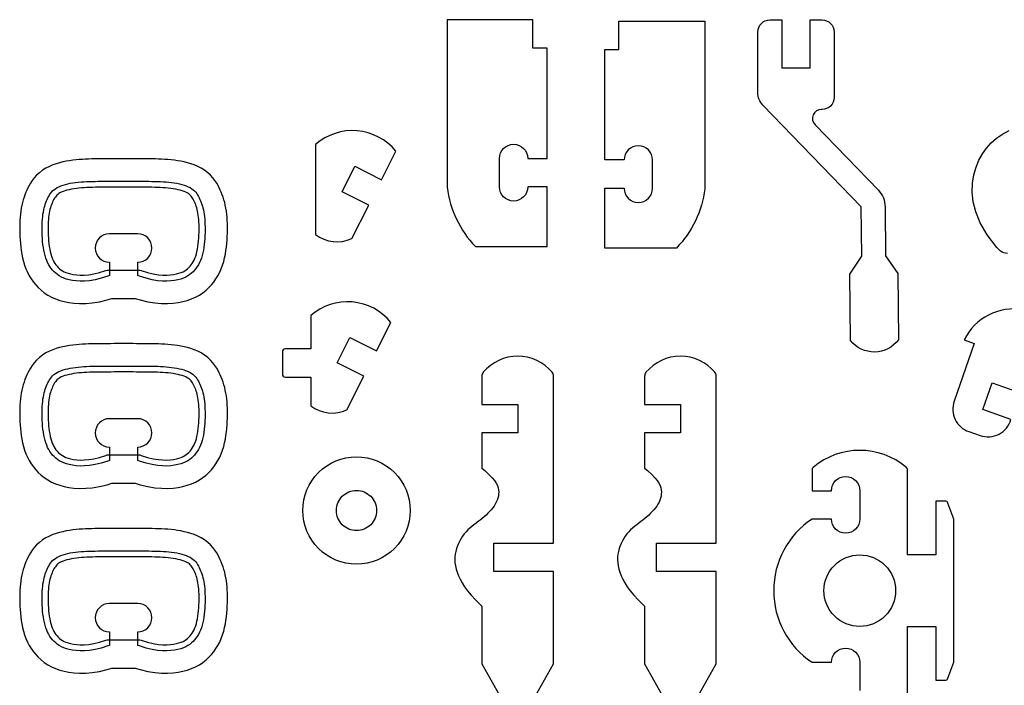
# Model space of a CAD drawing. Extents: x 824.8 to 835.8, y 6.9 to 14.4.
# Tile 6 of 10: x 830.6 to 832.7, y 9.5 to 11. Entities that reach past the tile are written whole.
import ezdxf

# ---------------------------------------------------------------- set-up
doc = ezdxf.new("R2010")
doc.units = 0
for name, color, linetype in [('EXTERNAL_CUT', 1, 'CONTINUOUS'), ('INTERNAL_CUT', 5, 'CONTINUOUS'), ('POCKET_CUT_1_1MM', 3, 'CONTINUOUS')]:
    doc.layers.add(name, color=color, linetype=linetype)

msp = doc.modelspace()

# ---------------------------------------------------------------- linework, layer by layer
at = {"layer": 'EXTERNAL_CUT', "flags": 128}
for points in [[(831.6871, 11.0044), (831.4983, 11.0044), (831.4983, 10.6356, 0.164942), (831.5607, 10.5052), (831.7183, 10.5052), (831.7183, 10.6366), (831.6756, 10.6366, -1), (831.6132, 10.6366), (831.6132, 10.699, -1), (831.6756, 10.699), (831.7183, 10.699), (831.7183, 10.942), (831.6871, 10.942), (831.6871, 11.0044)], [(831.8762, 11.0012), (832.0651, 11.0012), (832.0651, 10.6324, -0.164942), (832.0027, 10.502), (831.845, 10.502), (831.845, 10.6334), (831.8877, 10.6334, 1), (831.9501, 10.6334), (831.9501, 10.6958, 1), (831.8877, 10.6958), (831.845, 10.6958), (831.845, 10.9388), (831.8762, 10.9388), (831.8762, 11.0012)], [(832.2082, 11.0038), (832.2345, 11.0038), (832.2345, 10.8987), (832.2969, 10.8987), (832.2969, 11.0038), (832.3232, 11.0038, -0.414214), (832.3495, 10.9776), (832.3495, 10.8331, -0.414214), (832.3232, 10.8068), (832.3219, 10.8068, 0.661891), (832.3077, 10.7734), (832.4472, 10.629, -0.19179), (832.4619, 10.593), (832.463, 10.4849), (832.4897, 10.4458), (832.4911, 10.2998, -0.5), (832.386, 10.2988), (832.3846, 10.4447), (832.4105, 10.4844), (832.4094, 10.5925), (832.193, 10.8165, -0.194384), (832.182, 10.8439), (832.182, 10.9776, -0.414214), (832.2082, 11.0038)], [(831.2088, 10.73), (831.2088, 10.5317, 0.278069), (831.2885, 10.5227), (831.3256, 10.5965), (831.267, 10.626), (831.295, 10.6818), (831.3537, 10.6522), (831.3854, 10.7152, 0.423887), (831.2088, 10.73)], [(830.7551, 10.4412), (830.7515, 10.4399), (830.7368, 10.4353), (830.7235, 10.4321), (830.7114, 10.4301), (830.7005, 10.4292), (830.6907, 10.4291), (830.6819, 10.4297), (830.674, 10.4307), (830.6669, 10.4321), (830.6605, 10.4338), (830.6547, 10.4358), (830.6496, 10.4381), (830.6449, 10.4406), (830.6407, 10.4434), (830.6369, 10.4465), (830.6334, 10.4497), (830.6301, 10.4533), (830.627, 10.457), (830.6242, 10.461), (830.6216, 10.4653), (830.6192, 10.4699), (830.6171, 10.4747), (830.6152, 10.4799), (830.6135, 10.4854), (830.612, 10.4912), (830.6107, 10.4972), (830.6097, 10.5035), (830.6088, 10.5099), (830.6082, 10.5165), (830.6076, 10.523), (830.6073, 10.5296), (830.607, 10.536), (830.6069, 10.5423), (830.607, 10.5485), (830.6071, 10.5545), (830.6074, 10.5602), (830.6078, 10.5658), (830.6083, 10.5712), (830.6089, 10.5763), (830.6097, 10.5811), (830.6106, 10.5857), (830.6116, 10.5901), (830.6127, 10.5942), (830.614, 10.5981), (830.6153, 10.6019), (830.6167, 10.6055), (830.6183, 10.609), (830.6199, 10.6123), (830.6216, 10.6156), (830.6234, 10.6188), (830.6254, 10.6218), (830.6277, 10.6248), (830.6302, 10.6276), (830.633, 10.6302), (830.6362, 10.6326), (830.6398, 10.6349), (830.6438, 10.637), (830.6483, 10.6388), (830.6531, 10.6405), (830.6582, 10.6419), (830.6636, 10.6432), (830.6691, 10.6444), (830.6749, 10.6454), (830.6807, 10.6462), (830.6866, 10.6469), (830.6926, 10.6474), (830.6987, 10.6478), (830.7049, 10.6482), (830.7111, 10.6484), (830.7175, 10.6486), (830.7239, 10.6487), (830.7305, 10.6488), (830.7372, 10.6489), (830.744, 10.649), (830.7509, 10.649), (830.7579, 10.649), (830.7649, 10.649), (830.772, 10.649), (830.7791, 10.6491), (830.7863, 10.6491), (830.7934, 10.6491), (830.8005, 10.649), (830.8076, 10.649), (830.8147, 10.649), (830.8216, 10.649), (830.8285, 10.649), (830.8353, 10.6489), (830.842, 10.6488), (830.8486, 10.6487), (830.8551, 10.6486), (830.8614, 10.6484), (830.8677, 10.6482), (830.8738, 10.6478), (830.8799, 10.6474), (830.8859, 10.6469), (830.8918, 10.6462), (830.8977, 10.6454), (830.9034, 10.6444), (830.909, 10.6432), (830.9144, 10.6419), (830.9195, 10.6405), (830.9243, 10.6388), (830.9287, 10.637), (830.9328, 10.6349), (830.9364, 10.6326), (830.9395, 10.6302), (830.9424, 10.6276), (830.9449, 10.6248), (830.9471, 10.6218), (830.9491, 10.6188), (830.951, 10.6156), (830.9527, 10.6123), (830.9543, 10.609), (830.9558, 10.6055), (830.9573, 10.6019), (830.9586, 10.5981), (830.9598, 10.5942), (830.9609, 10.5901), (830.962, 10.5857), (830.9628, 10.5811), (830.9636, 10.5763), (830.9643, 10.5712), (830.9648, 10.5658), (830.9652, 10.5602), (830.9654, 10.5545), (830.9656, 10.5485), (830.9656, 10.5423), (830.9655, 10.536), (830.9653, 10.5296), (830.9649, 10.523), (830.9644, 10.5165), (830.9637, 10.5099), (830.9628, 10.5035), (830.9618, 10.4972), (830.9606, 10.4912), (830.9591, 10.4854), (830.9574, 10.4799), (830.9555, 10.4747), (830.9533, 10.4699), (830.951, 10.4653), (830.9484, 10.461), (830.9455, 10.457), (830.9425, 10.4533), (830.9392, 10.4497), (830.9356, 10.4465), (830.9318, 10.4434), (830.9276, 10.4406), (830.923, 10.4381), (830.9178, 10.4358), (830.9121, 10.4338), (830.9057, 10.4321), (830.8986, 10.4307), (830.8906, 10.4297), (830.8818, 10.4291), (830.872, 10.4292), (830.8611, 10.4301), (830.8491, 10.4321), (830.8357, 10.4353), (830.821, 10.4399), (830.8175, 10.4412), (830.8175, 10.4708, 1), (830.8175, 10.5332), (830.7551, 10.5332, 1), (830.7551, 10.4708), (830.7551, 10.4412)], [(832.7309, 10.4903, -0.155709), (832.7156, 10.4951)], [(831.1357, 10.2736), (831.1357, 10.2244, 0.414214), (831.1422, 10.2178), (831.1981, 10.2178), (831.1981, 10.1549, 0.278069), (831.2778, 10.146), (831.3149, 10.2197), (831.2562, 10.2492), (831.2843, 10.305), (831.343, 10.2755), (831.3746, 10.3384, 0.423887), (831.1981, 10.3533), (831.1981, 10.2802), (831.1422, 10.2802, 0.414214), (831.1357, 10.2736)], [(832.7649, 10.3661, 0.333944), (832.636, 10.2999), (832.6582, 10.2921), (832.6138, 10.165, 0.414214), (832.6461, 10.098)], [(831.6929, 9.5163), (831.7323, 9.5869), (831.7323, 9.7899), (831.601, 9.7899), (831.601, 9.8523), (831.7323, 9.8523), (831.7323, 10.2201, 0.175046), (831.7293, 10.2285, 0.469338), (831.5777, 10.2285)], [(832.0509, 9.5163), (832.0903, 9.5869), (832.0903, 9.7899), (831.9589, 9.7899), (831.9589, 9.8523), (832.0903, 9.8523), (832.0903, 10.2201, 0.175046), (832.0873, 10.2285, 0.469338), (831.9357, 10.2285)], [(830.7551, 10.0345), (830.7515, 10.0331), (830.7368, 10.0285), (830.7235, 10.0254), (830.7114, 10.0234), (830.7005, 10.0224), (830.6907, 10.0223), (830.6819, 10.0229), (830.674, 10.024), (830.6669, 10.0254), (830.6605, 10.0271), (830.6547, 10.0291), (830.6496, 10.0313), (830.6449, 10.0339), (830.6407, 10.0367), (830.6369, 10.0397), (830.6334, 10.043), (830.6301, 10.0465), (830.627, 10.0503), (830.6242, 10.0543), (830.6216, 10.0586), (830.6192, 10.0631), (830.6171, 10.068), (830.6152, 10.0731), (830.6135, 10.0786), (830.612, 10.0844), (830.6107, 10.0905), (830.6097, 10.0968), (830.6088, 10.1032), (830.6082, 10.1097), (830.6076, 10.1163), (830.6073, 10.1228), (830.607, 10.1293), (830.6069, 10.1356), (830.607, 10.1417), (830.6071, 10.1477), (830.6074, 10.1535), (830.6078, 10.1591), (830.6083, 10.1644), (830.6089, 10.1695), (830.6097, 10.1744), (830.6106, 10.179), (830.6116, 10.1833), (830.6127, 10.1875), (830.614, 10.1914), (830.6153, 10.1952), (830.6167, 10.1988), (830.6183, 10.2022), (830.6199, 10.2056), (830.6216, 10.2089), (830.6234, 10.212), (830.6254, 10.2151), (830.6277, 10.218), (830.6302, 10.2208), (830.633, 10.2234), (830.6362, 10.2259), (830.6398, 10.2281), (830.6438, 10.2302), (830.6483, 10.2321), (830.6531, 10.2337), (830.6582, 10.2352), (830.6636, 10.2365), (830.6691, 10.2376), (830.6749, 10.2386), (830.6807, 10.2394), (830.6866, 10.2401), (830.6926, 10.2407), (830.6987, 10.2411), (830.7049, 10.2414), (830.7111, 10.2417), (830.7175, 10.2419), (830.7239, 10.242), (830.7305, 10.2421), (830.7372, 10.2422), (830.744, 10.2422), (830.7509, 10.2423), (830.7579, 10.2423), (830.7649, 10.2423), (830.772, 10.2423), (830.7791, 10.2423), (830.7863, 10.2423), (830.7934, 10.2423), (830.8005, 10.2423), (830.8076, 10.2423), (830.8147, 10.2423), (830.8216, 10.2423), (830.8285, 10.2422), (830.8353, 10.2422), (830.842, 10.2421), (830.8486, 10.242), (830.8551, 10.2419), (830.8614, 10.2417), (830.8677, 10.2414), (830.8738, 10.2411), (830.8799, 10.2407), (830.8859, 10.2401), (830.8918, 10.2394), (830.8977, 10.2386), (830.9034, 10.2376), (830.909, 10.2365), (830.9144, 10.2352), (830.9195, 10.2337), (830.9243, 10.2321), (830.9287, 10.2302), (830.9328, 10.2281), (830.9364, 10.2259), (830.9395, 10.2234), (830.9424, 10.2208), (830.9449, 10.218), (830.9471, 10.2151), (830.9491, 10.212), (830.951, 10.2089), (830.9527, 10.2056), (830.9543, 10.2022), (830.9558, 10.1988), (830.9573, 10.1952), (830.9586, 10.1914), (830.9598, 10.1875), (830.9609, 10.1833), (830.962, 10.179), (830.9628, 10.1744), (830.9636, 10.1695), (830.9643, 10.1644), (830.9648, 10.1591), (830.9652, 10.1535), (830.9654, 10.1477), (830.9656, 10.1417), (830.9656, 10.1356), (830.9655, 10.1293), (830.9653, 10.1228), (830.9649, 10.1163), (830.9644, 10.1097), (830.9637, 10.1032), (830.9628, 10.0968), (830.9618, 10.0905), (830.9606, 10.0844), (830.9591, 10.0786), (830.9574, 10.0731), (830.9555, 10.068), (830.9533, 10.0631), (830.951, 10.0586), (830.9484, 10.0543), (830.9455, 10.0503), (830.9425, 10.0465), (830.9392, 10.043), (830.9356, 10.0397), (830.9318, 10.0367), (830.9276, 10.0339), (830.923, 10.0313), (830.9178, 10.0291), (830.9121, 10.0271), (830.9057, 10.0254), (830.8986, 10.024), (830.8906, 10.0229), (830.8818, 10.0223), (830.872, 10.0224), (830.8611, 10.0234), (830.8491, 10.0254), (830.8357, 10.0285), (830.821, 10.0331), (830.8175, 10.0345), (830.8175, 10.064, 1), (830.8175, 10.1264), (830.7551, 10.1264, 1), (830.7551, 10.064), (830.7551, 10.0345)], [(831.5777, 10.2285, 0.175046), (831.5747, 10.2201), (831.5747, 10.1577), (831.6535, 10.1577), (831.6535, 10.0953), (831.5747, 10.0953), (831.5747, 10.0176), (831.5811, 10.0123), (831.5903, 10.0038), (831.5974, 9.9965), (831.6026, 9.9901), (831.6063, 9.9844), (831.6087, 9.9792), (831.6103, 9.9743), (831.6113, 9.9696), (831.6117, 9.9649), (831.6115, 9.9603), (831.6109, 9.9558), (831.6098, 9.9514), (831.6083, 9.9471), (831.6064, 9.9428), (831.6041, 9.9385), (831.6014, 9.9343), (831.5985, 9.9302), (831.5952, 9.9261), (831.5917, 9.9221), (831.588, 9.9182), (831.584, 9.9144), (831.5798, 9.9106), (831.5755, 9.907), (831.5711, 9.9035), (831.5665, 9.9), (831.5619, 9.8966), (831.5573, 9.8931), (831.5528, 9.8894), (831.5483, 9.8857), (831.544, 9.8817), (831.5399, 9.8775), (831.5359, 9.8729), (831.5323, 9.8681), (831.5289, 9.863), (831.5258, 9.8576), (831.5231, 9.8521), (831.5207, 9.8463), (831.5187, 9.8405), (831.5171, 9.8345), (831.516, 9.8284), (831.5153, 9.8222), (831.5151, 9.8158), (831.5155, 9.8093), (831.5164, 9.8026), (831.518, 9.7956), (831.5201, 9.7884), (831.523, 9.781), (831.5266, 9.7732), (831.531, 9.7651), (831.5365, 9.7565), (831.5431, 9.7475), (831.5511, 9.7379), (831.5605, 9.7276), (831.5715, 9.7167), (831.5747, 9.7138), (831.5747, 9.5869), (831.6141, 9.5163)], [(831.9357, 10.2285, 0.175046), (831.9327, 10.2201), (831.9327, 10.1577), (832.0115, 10.1577), (832.0115, 10.0953), (831.9327, 10.0953), (831.9327, 10.0176), (831.9391, 10.0123), (831.9483, 10.0038), (831.9553, 9.9965), (831.9605, 9.9901), (831.9642, 9.9844), (831.9667, 9.9792), (831.9683, 9.9743), (831.9692, 9.9696), (831.9696, 9.9649), (831.9695, 9.9603), (831.9689, 9.9558), (831.9678, 9.9514), (831.9663, 9.9471), (831.9644, 9.9428), (831.9621, 9.9385), (831.9594, 9.9343), (831.9565, 9.9302), (831.9532, 9.9261), (831.9497, 9.9221), (831.9459, 9.9182), (831.942, 9.9144), (831.9378, 9.9106), (831.9335, 9.907), (831.929, 9.9035), (831.9245, 9.9), (831.9199, 9.8966), (831.9153, 9.8931), (831.9108, 9.8894), (831.9063, 9.8857), (831.902, 9.8817), (831.8978, 9.8775), (831.8939, 9.8729), (831.8903, 9.8681), (831.8869, 9.863), (831.8838, 9.8576), (831.8811, 9.8521), (831.8787, 9.8463), (831.8767, 9.8405), (831.8751, 9.8345), (831.874, 9.8284), (831.8733, 9.8222), (831.8731, 9.8158), (831.8735, 9.8093), (831.8744, 9.8026), (831.876, 9.7956), (831.8781, 9.7884), (831.881, 9.781), (831.8846, 9.7732), (831.889, 9.7651), (831.8945, 9.7565), (831.9011, 9.7475), (831.909, 9.7379), (831.9185, 9.7276), (831.9295, 9.7167), (831.9327, 9.7138), (831.9327, 9.5869), (831.9721, 9.5163)], [(832.6461, 10.098), (832.6709, 10.0894, 0.432652), (832.7389, 10.1248), (832.6769, 10.1464), (832.6975, 10.2053), (832.7595, 10.1837)], [(832.5113, 9.4817), (832.5113, 9.6692), (832.5737, 9.6692), (832.5737, 9.5509), (832.5937, 9.5509, 0.312059), (832.5998, 9.5552), (832.6131, 9.5904), (832.6131, 9.9056), (832.5998, 9.9408, 0.312059), (832.5937, 9.945), (832.5737, 9.945), (832.5737, 9.8268), (832.5113, 9.8268), (832.5113, 10.0143, 0.221671), (832.5089, 10.0193, 0.364022), (832.3034, 10.0193, 0.221671), (832.3011, 10.0143), (832.3011, 9.968), (832.3438, 9.968, -0.414214), (832.375, 9.9992, -0.414214), (832.4062, 9.968), (832.4062, 9.9056, -0.414214), (832.375, 9.8744, -0.414214), (832.3438, 9.9056), (832.3011, 9.9056, 0.535184), (832.3011, 9.5904), (832.3438, 9.5904, -0.414214), (832.375, 9.6216, -0.414214), (832.4062, 9.5904), (832.4062, 9.528, -1)], [(831.417, 9.9244, -0.414214), (831.2988, 9.8061, -0.414214), (831.1805, 9.9244, -0.414214), (831.2988, 10.0426, -0.414214), (831.417, 9.9244)], [(830.7551, 9.6277), (830.7515, 9.6264), (830.7368, 9.6218), (830.7235, 9.6186), (830.7114, 9.6166), (830.7005, 9.6157), (830.6907, 9.6156), (830.6819, 9.6162), (830.674, 9.6172), (830.6669, 9.6186), (830.6605, 9.6203), (830.6547, 9.6223), (830.6496, 9.6246), (830.6449, 9.6271), (830.6407, 9.6299), (830.6369, 9.633), (830.6334, 9.6362), (830.6301, 9.6398), (830.627, 9.6435), (830.6242, 9.6475), (830.6216, 9.6518), (830.6192, 9.6564), (830.6171, 9.6612), (830.6152, 9.6664), (830.6135, 9.6719), (830.612, 9.6777), (830.6107, 9.6837), (830.6097, 9.69), (830.6088, 9.6964), (830.6082, 9.703), (830.6076, 9.7095), (830.6073, 9.7161), (830.607, 9.7225), (830.6069, 9.7288), (830.607, 9.735), (830.6071, 9.741), (830.6074, 9.7467), (830.6078, 9.7523), (830.6083, 9.7577), (830.6089, 9.7628), (830.6097, 9.7676), (830.6106, 9.7722), (830.6116, 9.7766), (830.6127, 9.7807), (830.614, 9.7847), (830.6153, 9.7884), (830.6167, 9.792), (830.6183, 9.7955), (830.6199, 9.7988), (830.6216, 9.8021), (830.6234, 9.8053), (830.6254, 9.8083), (830.6277, 9.8113), (830.6302, 9.8141), (830.633, 9.8167), (830.6362, 9.8191), (830.6398, 9.8214), (830.6438, 9.8235), (830.6483, 9.8253), (830.6531, 9.827), (830.6582, 9.8285), (830.6636, 9.8298), (830.6691, 9.8309), (830.6749, 9.8319), (830.6807, 9.8327), (830.6866, 9.8334), (830.6926, 9.8339), (830.6987, 9.8343), (830.7049, 9.8347), (830.7111, 9.8349), (830.7175, 9.8351), (830.7239, 9.8352), (830.7305, 9.8353), (830.7372, 9.8354), (830.744, 9.8355), (830.7509, 9.8355), (830.7579, 9.8355), (830.7649, 9.8355), (830.772, 9.8356), (830.7791, 9.8356), (830.7863, 9.8356), (830.7934, 9.8356), (830.8005, 9.8356), (830.8076, 9.8355), (830.8147, 9.8355), (830.8216, 9.8355), (830.8285, 9.8355), (830.8353, 9.8354), (830.842, 9.8353), (830.8486, 9.8352), (830.8551, 9.8351), (830.8614, 9.8349), (830.8677, 9.8347), (830.8738, 9.8343), (830.8799, 9.8339), (830.8859, 9.8334), (830.8918, 9.8327), (830.8977, 9.8319), (830.9034, 9.8309), (830.909, 9.8298), (830.9144, 9.8285), (830.9195, 9.827), (830.9243, 9.8253), (830.9287, 9.8235), (830.9328, 9.8214), (830.9364, 9.8191), (830.9395, 9.8167), (830.9424, 9.8141), (830.9449, 9.8113), (830.9471, 9.8083), (830.9491, 9.8053), (830.951, 9.8021), (830.9527, 9.7988), (830.9543, 9.7955), (830.9558, 9.792), (830.9573, 9.7884), (830.9586, 9.7847), (830.9598, 9.7807), (830.9609, 9.7766), (830.962, 9.7722), (830.9628, 9.7676), (830.9636, 9.7628), (830.9643, 9.7577), (830.9648, 9.7523), (830.9652, 9.7467), (830.9654, 9.741), (830.9656, 9.735), (830.9656, 9.7288), (830.9655, 9.7225), (830.9653, 9.7161), (830.9649, 9.7095), (830.9644, 9.703), (830.9637, 9.6964), (830.9628, 9.69), (830.9618, 9.6837), (830.9606, 9.6777), (830.9591, 9.6719), (830.9574, 9.6664), (830.9555, 9.6612), (830.9533, 9.6564), (830.951, 9.6518), (830.9484, 9.6475), (830.9455, 9.6435), (830.9425, 9.6398), (830.9392, 9.6362), (830.9356, 9.633), (830.9318, 9.6299), (830.9276, 9.6271), (830.923, 9.6246), (830.9178, 9.6223), (830.9121, 9.6203), (830.9057, 9.6186), (830.8986, 9.6172), (830.8906, 9.6162), (830.8818, 9.6156), (830.872, 9.6157), (830.8611, 9.6166), (830.8491, 9.6186), (830.8357, 9.6218), (830.821, 9.6264), (830.8175, 9.6277), (830.8175, 9.6573, 1), (830.8175, 9.7197), (830.7551, 9.7197, 1), (830.7551, 9.6573), (830.7551, 9.6277)]]:
    msp.add_lwpolyline(points, format="xyb", dxfattribs=at)
msp.add_lwpolyline([(832.7156, 10.4951), (832.7078, 10.5034), (832.6866, 10.5313), (832.6714, 10.5573), (832.6613, 10.5815), (832.6556, 10.604), (832.6535, 10.625), (832.6543, 10.6445), (832.6573, 10.6628), (832.662, 10.6797), (832.6682, 10.695), (832.6759, 10.709), (832.6849, 10.7217), (832.6953, 10.7332), (832.7071, 10.7435), (832.7203, 10.7527), (832.7348, 10.7609)], dxfattribs=at)
at = {"layer": 'INTERNAL_CUT', "flags": 128}
for points in [[(831.3429, 9.9244, -0.414214), (831.2988, 9.8803, -0.414214), (831.2546, 9.9244, -0.414214), (831.2988, 9.9685, -0.414214), (831.3429, 9.9244)], [(832.485, 9.748, -0.414214), (832.4062, 9.6692, -0.414214), (832.3273, 9.748, -0.414214), (832.4062, 9.8268, -0.414214), (832.485, 9.748)]]:
    msp.add_lwpolyline(points, format="xyb", dxfattribs=at)
at = {"layer": 'POCKET_CUT_1_1MM', "flags": 128}
for points in [[(830.812, 10.3911), (830.8227, 10.3878), (830.8394, 10.3838), (830.855, 10.3812), (830.8696, 10.3799), (830.8832, 10.3798), (830.8955, 10.3806), (830.9066, 10.3821), (830.9168, 10.3841), (830.9265, 10.3867), (830.9358, 10.3899), (830.9448, 10.3938), (830.9532, 10.3984), (830.9609, 10.4036), (830.9678, 10.4091), (830.974, 10.4149), (830.9796, 10.4209), (830.9848, 10.4272), (830.9896, 10.434), (830.9939, 10.4411), (830.9977, 10.4485), (831.0011, 10.4562), (831.0041, 10.464), (831.0065, 10.4721), (831.0086, 10.4801), (831.0102, 10.4882), (831.0116, 10.4962), (831.0126, 10.5041), (831.0134, 10.512), (831.0141, 10.5197), (831.0145, 10.5273), (831.0148, 10.5347), (831.0149, 10.542), (831.0148, 10.5492), (831.0147, 10.5562), (831.0144, 10.5631), (831.0139, 10.5699), (831.0132, 10.5766), (831.0124, 10.5832), (831.0114, 10.5897), (831.0101, 10.596), (831.0087, 10.6021), (831.0071, 10.6081), (831.0053, 10.6138), (831.0033, 10.6193), (831.0013, 10.6246), (830.999, 10.6296), (830.9967, 10.6344), (830.9941, 10.6394), (830.9911, 10.6447), (830.9873, 10.6504), (830.9828, 10.6562), (830.9775, 10.6621), (830.9714, 10.6678), (830.9645, 10.6731), (830.9571, 10.6778), (830.9494, 10.6817), (830.9418, 10.6849), (830.9344, 10.6874), (830.927, 10.6896), (830.9197, 10.6913), (830.9124, 10.6928), (830.9052, 10.694), (830.898, 10.6951), (830.8909, 10.6959), (830.8839, 10.6965), (830.8769, 10.697), (830.87, 10.6974), (830.8631, 10.6977), (830.8563, 10.6979), (830.8495, 10.698), (830.8427, 10.6981), (830.8358, 10.6982), (830.8289, 10.6982), (830.8219, 10.6983), (830.8148, 10.6983), (830.8077, 10.6983), (830.8006, 10.6983), (830.7934, 10.6983), (830.7863, 10.6983), (830.7791, 10.6983), (830.772, 10.6983), (830.7649, 10.6983), (830.7577, 10.6983), (830.7507, 10.6983), (830.7437, 10.6982), (830.7367, 10.6982), (830.7299, 10.6981), (830.7231, 10.698), (830.7163, 10.6979), (830.7094, 10.6977), (830.7025, 10.6974), (830.6956, 10.697), (830.6887, 10.6965), (830.6816, 10.6959), (830.6745, 10.6951), (830.6673, 10.694), (830.6601, 10.6928), (830.6528, 10.6913), (830.6455, 10.6896), (830.6382, 10.6874), (830.6307, 10.6849), (830.6231, 10.6817), (830.6155, 10.6778), (830.608, 10.6731), (830.6012, 10.6678), (830.595, 10.6621), (830.5897, 10.6562), (830.5852, 10.6504), (830.5815, 10.6447), (830.5784, 10.6394), (830.5758, 10.6344), (830.5735, 10.6296), (830.5713, 10.6246), (830.5692, 10.6193), (830.5672, 10.6138), (830.5654, 10.6081), (830.5638, 10.6021), (830.5624, 10.596), (830.5612, 10.5897), (830.5602, 10.5832), (830.5593, 10.5766), (830.5587, 10.5699), (830.5582, 10.5631), (830.5579, 10.5562), (830.5577, 10.5492), (830.5577, 10.542), (830.5578, 10.5347), (830.5581, 10.5273), (830.5585, 10.5197), (830.5591, 10.512), (830.5599, 10.5041), (830.561, 10.4962), (830.5623, 10.4882), (830.564, 10.4801), (830.566, 10.4721), (830.5685, 10.464), (830.5714, 10.4562), (830.5748, 10.4485), (830.5787, 10.4411), (830.583, 10.434), (830.5878, 10.4272), (830.5929, 10.4209), (830.5986, 10.4149), (830.6047, 10.4091), (830.6117, 10.4036), (830.6194, 10.3984), (830.6278, 10.3938), (830.6367, 10.3899), (830.646, 10.3867), (830.6558, 10.3841), (830.666, 10.3821), (830.677, 10.3806), (830.6894, 10.3798), (830.7029, 10.3799), (830.7175, 10.3812), (830.7332, 10.3838), (830.7498, 10.3878), (830.7606, 10.3911), (830.812, 10.3911)], [(830.8221, 10.4535), (830.8253, 10.4523), (830.8392, 10.448), (830.8517, 10.445), (830.8628, 10.4432), (830.8727, 10.4423), (830.8815, 10.4422), (830.8894, 10.4427), (830.8964, 10.4437), (830.9027, 10.4449), (830.9082, 10.4464), (830.913, 10.448), (830.9172, 10.4499), (830.9208, 10.4519), (830.9241, 10.454), (830.9271, 10.4564), (830.9299, 10.459), (830.9326, 10.4619), (830.935, 10.465), (830.9374, 10.4682), (830.9395, 10.4718), (830.9415, 10.4756), (830.9433, 10.4797), (830.945, 10.4841), (830.9464, 10.4889), (830.9477, 10.4941), (830.9489, 10.4996), (830.9499, 10.5055), (830.9507, 10.5115), (830.9513, 10.5177), (830.9518, 10.5239), (830.9521, 10.5302), (830.9524, 10.5364), (830.9525, 10.5424), (830.9525, 10.5483), (830.9523, 10.554), (830.9521, 10.5595), (830.9517, 10.5647), (830.9512, 10.5697), (830.9506, 10.5744), (830.9499, 10.5789), (830.9491, 10.583), (830.9482, 10.5869), (830.9472, 10.5905), (830.9461, 10.594), (830.945, 10.5973), (830.9437, 10.6004), (830.9424, 10.6035), (830.9409, 10.6064), (830.9394, 10.6093), (830.9379, 10.6119), (830.9364, 10.6142), (830.9348, 10.6164), (830.933, 10.6183), (830.931, 10.6201), (830.9288, 10.6218), (830.9263, 10.6235), (830.9232, 10.625), (830.9196, 10.6265), (830.9155, 10.6279), (830.911, 10.6292), (830.9061, 10.6304), (830.901, 10.6315), (830.8957, 10.6324), (830.8902, 10.6331), (830.8846, 10.6338), (830.8788, 10.6343), (830.873, 10.6347), (830.8671, 10.635), (830.861, 10.6353), (830.8548, 10.6355), (830.8484, 10.6356), (830.8419, 10.6357), (830.8352, 10.6358), (830.8284, 10.6358), (830.8216, 10.6359), (830.8146, 10.6359), (830.8076, 10.6359), (830.8005, 10.6359), (830.7934, 10.6359), (830.7863, 10.6359), (830.7791, 10.6359), (830.772, 10.6359), (830.765, 10.6359), (830.7579, 10.6359), (830.751, 10.6359), (830.7441, 10.6358), (830.7373, 10.6358), (830.7307, 10.6357), (830.7242, 10.6356), (830.7178, 10.6355), (830.7116, 10.6353), (830.7055, 10.635), (830.6995, 10.6347), (830.6937, 10.6343), (830.688, 10.6338), (830.6824, 10.6331), (830.6769, 10.6324), (830.6715, 10.6315), (830.6664, 10.6304), (830.6616, 10.6292), (830.6571, 10.6279), (830.653, 10.6265), (830.6493, 10.625), (830.6463, 10.6235), (830.6437, 10.6218), (830.6415, 10.6201), (830.6396, 10.6183), (830.6378, 10.6164), (830.6362, 10.6142), (830.6346, 10.6119), (830.6331, 10.6093), (830.6316, 10.6064), (830.6302, 10.6035), (830.6288, 10.6004), (830.6276, 10.5973), (830.6264, 10.594), (830.6253, 10.5905), (830.6243, 10.5869), (830.6234, 10.583), (830.6226, 10.5789), (830.6219, 10.5744), (830.6213, 10.5697), (830.6209, 10.5647), (830.6205, 10.5595), (830.6202, 10.554), (830.6201, 10.5483), (830.6201, 10.5424), (830.6202, 10.5364), (830.6204, 10.5302), (830.6208, 10.5239), (830.6212, 10.5177), (830.6219, 10.5115), (830.6227, 10.5055), (830.6237, 10.4996), (830.6248, 10.4941), (830.6261, 10.4889), (830.6276, 10.4841), (830.6292, 10.4797), (830.6311, 10.4756), (830.633, 10.4718), (830.6352, 10.4682), (830.6375, 10.465), (830.64, 10.4619), (830.6427, 10.459), (830.6455, 10.4564), (830.6485, 10.454), (830.6517, 10.4519), (830.6554, 10.4499), (830.6595, 10.448), (830.6643, 10.4464), (830.6698, 10.4449), (830.6761, 10.4437), (830.6832, 10.4427), (830.6911, 10.4422), (830.6999, 10.4423), (830.7098, 10.4432), (830.7209, 10.445), (830.7333, 10.448), (830.7472, 10.4523), (830.7504, 10.4535), (830.8221, 10.4535)], [(830.812, 9.9843), (830.8227, 9.981), (830.8394, 9.977), (830.855, 9.9745), (830.8696, 9.9732), (830.8832, 9.9731), (830.8955, 9.9739), (830.9066, 9.9753), (830.9168, 9.9773), (830.9265, 9.9799), (830.9358, 9.9832), (830.9448, 9.9871), (830.9532, 9.9917), (830.9609, 9.9968), (830.9678, 10.0024), (830.974, 10.0081), (830.9796, 10.0141), (830.9848, 10.0205), (830.9896, 10.0272), (830.9939, 10.0344), (830.9977, 10.0418), (831.0011, 10.0494), (831.0041, 10.0573), (831.0065, 10.0653), (831.0086, 10.0734), (831.0102, 10.0815), (831.0116, 10.0895), (831.0126, 10.0974), (831.0134, 10.1052), (831.0141, 10.113), (831.0145, 10.1206), (831.0148, 10.128), (831.0149, 10.1353), (831.0148, 10.1424), (831.0147, 10.1495), (831.0144, 10.1564), (831.0139, 10.1632), (831.0132, 10.1699), (831.0124, 10.1764), (831.0114, 10.1829), (831.0101, 10.1893), (831.0087, 10.1954), (831.0071, 10.2013), (831.0053, 10.2071), (831.0033, 10.2126), (831.0013, 10.2178), (830.999, 10.2228), (830.9967, 10.2277), (830.9941, 10.2326), (830.9911, 10.2379), (830.9873, 10.2436), (830.9828, 10.2495), (830.9775, 10.2554), (830.9714, 10.2611), (830.9645, 10.2664), (830.9571, 10.271), (830.9494, 10.2749), (830.9418, 10.2781), (830.9344, 10.2807), (830.927, 10.2828), (830.9197, 10.2846), (830.9124, 10.2861), (830.9052, 10.2873), (830.898, 10.2883), (830.8909, 10.2891), (830.8839, 10.2898), (830.8769, 10.2903), (830.87, 10.2906), (830.8631, 10.2909), (830.8563, 10.2911), (830.8495, 10.2912), (830.8427, 10.2913), (830.8358, 10.2914), (830.8289, 10.2915), (830.8219, 10.2915), (830.8148, 10.2915), (830.8077, 10.2916), (830.8006, 10.2916), (830.7934, 10.2916), (830.7863, 10.2916), (830.7791, 10.2916), (830.772, 10.2916), (830.7649, 10.2916), (830.7577, 10.2915), (830.7507, 10.2915), (830.7437, 10.2915), (830.7367, 10.2914), (830.7299, 10.2913), (830.7231, 10.2912), (830.7163, 10.2911), (830.7094, 10.2909), (830.7025, 10.2906), (830.6956, 10.2903), (830.6887, 10.2898), (830.6816, 10.2891), (830.6745, 10.2883), (830.6673, 10.2873), (830.6601, 10.2861), (830.6528, 10.2846), (830.6455, 10.2828), (830.6382, 10.2807), (830.6307, 10.2781), (830.6231, 10.2749), (830.6155, 10.271), (830.608, 10.2664), (830.6012, 10.2611), (830.595, 10.2554), (830.5897, 10.2495), (830.5852, 10.2436), (830.5815, 10.2379), (830.5784, 10.2326), (830.5758, 10.2277), (830.5735, 10.2228), (830.5713, 10.2178), (830.5692, 10.2126), (830.5672, 10.2071), (830.5654, 10.2013), (830.5638, 10.1954), (830.5624, 10.1893), (830.5612, 10.1829), (830.5602, 10.1764), (830.5593, 10.1699), (830.5587, 10.1632), (830.5582, 10.1564), (830.5579, 10.1495), (830.5577, 10.1424), (830.5577, 10.1353), (830.5578, 10.128), (830.5581, 10.1206), (830.5585, 10.113), (830.5591, 10.1052), (830.5599, 10.0974), (830.561, 10.0895), (830.5623, 10.0815), (830.564, 10.0734), (830.566, 10.0653), (830.5685, 10.0573), (830.5714, 10.0494), (830.5748, 10.0418), (830.5787, 10.0344), (830.583, 10.0272), (830.5878, 10.0205), (830.5929, 10.0141), (830.5986, 10.0081), (830.6047, 10.0024), (830.6117, 9.9968), (830.6194, 9.9917), (830.6278, 9.9871), (830.6367, 9.9832), (830.646, 9.9799), (830.6558, 9.9773), (830.666, 9.9753), (830.677, 9.9739), (830.6894, 9.9731), (830.7029, 9.9732), (830.7175, 9.9745), (830.7332, 9.977), (830.7498, 9.981), (830.7606, 9.9843), (830.812, 9.9843)], [(830.8221, 10.0467), (830.8253, 10.0455), (830.8392, 10.0412), (830.8517, 10.0383), (830.8628, 10.0364), (830.8727, 10.0356), (830.8815, 10.0355), (830.8894, 10.036), (830.8964, 10.0369), (830.9027, 10.0382), (830.9082, 10.0396), (830.913, 10.0413), (830.9172, 10.0431), (830.9208, 10.0451), (830.9241, 10.0473), (830.9271, 10.0497), (830.9299, 10.0523), (830.9326, 10.0552), (830.935, 10.0582), (830.9374, 10.0615), (830.9395, 10.065), (830.9415, 10.0688), (830.9433, 10.0729), (830.945, 10.0774), (830.9464, 10.0822), (830.9477, 10.0873), (830.9489, 10.0929), (830.9499, 10.0987), (830.9507, 10.1047), (830.9513, 10.1109), (830.9518, 10.1172), (830.9521, 10.1234), (830.9524, 10.1296), (830.9525, 10.1357), (830.9525, 10.1415), (830.9523, 10.1472), (830.9521, 10.1527), (830.9517, 10.158), (830.9512, 10.163), (830.9506, 10.1677), (830.9499, 10.1721), (830.9491, 10.1763), (830.9482, 10.1801), (830.9472, 10.1838), (830.9461, 10.1872), (830.945, 10.1905), (830.9437, 10.1937), (830.9424, 10.1967), (830.9409, 10.1997), (830.9394, 10.2025), (830.9379, 10.2051), (830.9364, 10.2075), (830.9348, 10.2096), (830.933, 10.2116), (830.931, 10.2134), (830.9288, 10.2151), (830.9263, 10.2167), (830.9232, 10.2183), (830.9196, 10.2198), (830.9155, 10.2212), (830.911, 10.2225), (830.9061, 10.2237), (830.901, 10.2247), (830.8957, 10.2256), (830.8902, 10.2264), (830.8846, 10.227), (830.8788, 10.2276), (830.873, 10.228), (830.8671, 10.2283), (830.861, 10.2285), (830.8548, 10.2287), (830.8484, 10.2289), (830.8419, 10.2289), (830.8352, 10.229), (830.8284, 10.2291), (830.8216, 10.2291), (830.8146, 10.2291), (830.8076, 10.2292), (830.8005, 10.2292), (830.7934, 10.2292), (830.7863, 10.2292), (830.7791, 10.2292), (830.772, 10.2292), (830.765, 10.2292), (830.7579, 10.2291), (830.751, 10.2291), (830.7441, 10.2291), (830.7373, 10.229), (830.7307, 10.2289), (830.7242, 10.2289), (830.7178, 10.2287), (830.7116, 10.2285), (830.7055, 10.2283), (830.6995, 10.228), (830.6937, 10.2276), (830.688, 10.227), (830.6824, 10.2264), (830.6769, 10.2256), (830.6715, 10.2247), (830.6664, 10.2237), (830.6616, 10.2225), (830.6571, 10.2212), (830.653, 10.2198), (830.6493, 10.2183), (830.6463, 10.2167), (830.6437, 10.2151), (830.6415, 10.2134), (830.6396, 10.2116), (830.6378, 10.2096), (830.6362, 10.2075), (830.6346, 10.2051), (830.6331, 10.2025), (830.6316, 10.1997), (830.6302, 10.1967), (830.6288, 10.1937), (830.6276, 10.1905), (830.6264, 10.1872), (830.6253, 10.1838), (830.6243, 10.1801), (830.6234, 10.1763), (830.6226, 10.1721), (830.6219, 10.1677), (830.6213, 10.163), (830.6209, 10.158), (830.6205, 10.1527), (830.6202, 10.1472), (830.6201, 10.1415), (830.6201, 10.1357), (830.6202, 10.1296), (830.6204, 10.1234), (830.6208, 10.1172), (830.6212, 10.1109), (830.6219, 10.1047), (830.6227, 10.0987), (830.6237, 10.0929), (830.6248, 10.0873), (830.6261, 10.0822), (830.6276, 10.0774), (830.6292, 10.0729), (830.6311, 10.0688), (830.633, 10.065), (830.6352, 10.0615), (830.6375, 10.0582), (830.64, 10.0552), (830.6427, 10.0523), (830.6455, 10.0497), (830.6485, 10.0473), (830.6517, 10.0451), (830.6554, 10.0431), (830.6595, 10.0413), (830.6643, 10.0396), (830.6698, 10.0382), (830.6761, 10.0369), (830.6832, 10.036), (830.6911, 10.0355), (830.6999, 10.0356), (830.7098, 10.0364), (830.7209, 10.0383), (830.7333, 10.0412), (830.7472, 10.0455), (830.7504, 10.0467), (830.8221, 10.0467)], [(830.812, 9.5776), (830.8227, 9.5743), (830.8394, 9.5703), (830.855, 9.5677), (830.8696, 9.5665), (830.8832, 9.5663), (830.8955, 9.5671), (830.9066, 9.5686), (830.9168, 9.5706), (830.9265, 9.5732), (830.9358, 9.5764), (830.9448, 9.5803), (830.9532, 9.5849), (830.9609, 9.5901), (830.9678, 9.5956), (830.974, 9.6014), (830.9796, 9.6074), (830.9848, 9.6137), (830.9896, 9.6205), (830.9939, 9.6276), (830.9977, 9.635), (831.0011, 9.6427), (831.0041, 9.6505), (831.0065, 9.6586), (831.0086, 9.6667), (831.0102, 9.6747), (831.0116, 9.6827), (831.0126, 9.6906), (831.0134, 9.6985), (831.0141, 9.7062), (831.0145, 9.7138), (831.0148, 9.7212), (831.0149, 9.7285), (831.0148, 9.7357), (831.0147, 9.7427), (831.0144, 9.7496), (831.0139, 9.7564), (831.0132, 9.7631), (831.0124, 9.7697), (831.0114, 9.7762), (831.0101, 9.7825), (831.0087, 9.7886), (831.0071, 9.7946), (831.0053, 9.8003), (831.0033, 9.8058), (831.0013, 9.8111), (830.999, 9.8161), (830.9967, 9.8209), (830.9941, 9.8259), (830.9911, 9.8312), (830.9873, 9.8369), (830.9828, 9.8428), (830.9775, 9.8486), (830.9714, 9.8543), (830.9645, 9.8596), (830.9571, 9.8643), (830.9494, 9.8682), (830.9418, 9.8714), (830.9344, 9.8739), (830.927, 9.8761), (830.9197, 9.8778), (830.9124, 9.8793), (830.9052, 9.8805), (830.898, 9.8816), (830.8909, 9.8824), (830.8839, 9.883), (830.8769, 9.8835), (830.87, 9.8839), (830.8631, 9.8842), (830.8563, 9.8844), (830.8495, 9.8845), (830.8427, 9.8846), (830.8358, 9.8847), (830.8289, 9.8847), (830.8219, 9.8848), (830.8148, 9.8848), (830.8077, 9.8848), (830.8006, 9.8848), (830.7934, 9.8848), (830.7863, 9.8848), (830.7791, 9.8848), (830.772, 9.8848), (830.7649, 9.8848), (830.7577, 9.8848), (830.7507, 9.8848), (830.7437, 9.8847), (830.7367, 9.8847), (830.7299, 9.8846), (830.7231, 9.8845), (830.7163, 9.8844), (830.7094, 9.8842), (830.7025, 9.8839), (830.6956, 9.8835), (830.6887, 9.883), (830.6816, 9.8824), (830.6745, 9.8816), (830.6673, 9.8805), (830.6601, 9.8793), (830.6528, 9.8778), (830.6455, 9.8761), (830.6382, 9.8739), (830.6307, 9.8714), (830.6231, 9.8682), (830.6155, 9.8643), (830.608, 9.8596), (830.6012, 9.8543), (830.595, 9.8486), (830.5897, 9.8428), (830.5852, 9.8369), (830.5815, 9.8312), (830.5784, 9.8259), (830.5758, 9.8209), (830.5735, 9.8161), (830.5713, 9.8111), (830.5692, 9.8058), (830.5672, 9.8003), (830.5654, 9.7946), (830.5638, 9.7886), (830.5624, 9.7825), (830.5612, 9.7762), (830.5602, 9.7697), (830.5593, 9.7631), (830.5587, 9.7564), (830.5582, 9.7496), (830.5579, 9.7427), (830.5577, 9.7357), (830.5577, 9.7285), (830.5578, 9.7212), (830.5581, 9.7138), (830.5585, 9.7062), (830.5591, 9.6985), (830.5599, 9.6906), (830.561, 9.6827), (830.5623, 9.6747), (830.564, 9.6667), (830.566, 9.6586), (830.5685, 9.6505), (830.5714, 9.6427), (830.5748, 9.635), (830.5787, 9.6276), (830.583, 9.6205), (830.5878, 9.6137), (830.5929, 9.6074), (830.5986, 9.6014), (830.6047, 9.5956), (830.6117, 9.5901), (830.6194, 9.5849), (830.6278, 9.5803), (830.6367, 9.5764), (830.646, 9.5732), (830.6558, 9.5706), (830.666, 9.5686), (830.677, 9.5671), (830.6894, 9.5663), (830.7029, 9.5665), (830.7175, 9.5677), (830.7332, 9.5703), (830.7498, 9.5743), (830.7606, 9.5776), (830.812, 9.5776)], [(830.8221, 9.64), (830.8253, 9.6388), (830.8392, 9.6345), (830.8517, 9.6315), (830.8628, 9.6297), (830.8727, 9.6288), (830.8815, 9.6287), (830.8894, 9.6292), (830.8964, 9.6302), (830.9027, 9.6314), (830.9082, 9.6329), (830.913, 9.6345), (830.9172, 9.6364), (830.9208, 9.6384), (830.9241, 9.6405), (830.9271, 9.6429), (830.9299, 9.6456), (830.9326, 9.6484), (830.935, 9.6515), (830.9374, 9.6547), (830.9395, 9.6583), (830.9415, 9.6621), (830.9433, 9.6662), (830.945, 9.6706), (830.9464, 9.6754), (830.9477, 9.6806), (830.9489, 9.6861), (830.9499, 9.692), (830.9507, 9.698), (830.9513, 9.7042), (830.9518, 9.7104), (830.9521, 9.7167), (830.9524, 9.7229), (830.9525, 9.7289), (830.9525, 9.7348), (830.9523, 9.7405), (830.9521, 9.746), (830.9517, 9.7512), (830.9512, 9.7562), (830.9506, 9.7609), (830.9499, 9.7654), (830.9491, 9.7695), (830.9482, 9.7734), (830.9472, 9.777), (830.9461, 9.7805), (830.945, 9.7838), (830.9437, 9.7869), (830.9424, 9.79), (830.9409, 9.793), (830.9394, 9.7958), (830.9379, 9.7984), (830.9364, 9.8007), (830.9348, 9.8029), (830.933, 9.8048), (830.931, 9.8067), (830.9288, 9.8083), (830.9263, 9.81), (830.9232, 9.8115), (830.9196, 9.813), (830.9155, 9.8144), (830.911, 9.8158), (830.9061, 9.8169), (830.901, 9.818), (830.8957, 9.8189), (830.8902, 9.8196), (830.8846, 9.8203), (830.8788, 9.8208), (830.873, 9.8212), (830.8671, 9.8216), (830.861, 9.8218), (830.8548, 9.822), (830.8484, 9.8221), (830.8419, 9.8222), (830.8352, 9.8223), (830.8284, 9.8223), (830.8216, 9.8224), (830.8146, 9.8224), (830.8076, 9.8224), (830.8005, 9.8224), (830.7934, 9.8224), (830.7863, 9.8224), (830.7791, 9.8224), (830.772, 9.8224), (830.765, 9.8224), (830.7579, 9.8224), (830.751, 9.8224), (830.7441, 9.8223), (830.7373, 9.8223), (830.7307, 9.8222), (830.7242, 9.8221), (830.7178, 9.822), (830.7116, 9.8218), (830.7055, 9.8216), (830.6995, 9.8212), (830.6937, 9.8208), (830.688, 9.8203), (830.6824, 9.8196), (830.6769, 9.8189), (830.6715, 9.818), (830.6664, 9.8169), (830.6616, 9.8158), (830.6571, 9.8144), (830.653, 9.813), (830.6493, 9.8115), (830.6463, 9.81), (830.6437, 9.8083), (830.6415, 9.8067), (830.6396, 9.8048), (830.6378, 9.8029), (830.6362, 9.8007), (830.6346, 9.7984), (830.6331, 9.7958), (830.6316, 9.793), (830.6302, 9.79), (830.6288, 9.7869), (830.6276, 9.7838), (830.6264, 9.7805), (830.6253, 9.777), (830.6243, 9.7734), (830.6234, 9.7695), (830.6226, 9.7654), (830.6219, 9.7609), (830.6213, 9.7562), (830.6209, 9.7512), (830.6205, 9.746), (830.6202, 9.7405), (830.6201, 9.7348), (830.6201, 9.7289), (830.6202, 9.7229), (830.6204, 9.7167), (830.6208, 9.7104), (830.6212, 9.7042), (830.6219, 9.698), (830.6227, 9.692), (830.6237, 9.6861), (830.6248, 9.6806), (830.6261, 9.6754), (830.6276, 9.6706), (830.6292, 9.6662), (830.6311, 9.6621), (830.633, 9.6583), (830.6352, 9.6547), (830.6375, 9.6515), (830.64, 9.6484), (830.6427, 9.6456), (830.6455, 9.6429), (830.6485, 9.6405), (830.6517, 9.6384), (830.6554, 9.6364), (830.6595, 9.6345), (830.6643, 9.6329), (830.6698, 9.6314), (830.6761, 9.6302), (830.6832, 9.6292), (830.6911, 9.6287), (830.6999, 9.6288), (830.7098, 9.6297), (830.7209, 9.6315), (830.7333, 9.6345), (830.7472, 9.6388), (830.7504, 9.64), (830.8221, 9.64)]]:
    msp.add_lwpolyline(points, dxfattribs=at)

doc.saveas('drawing.dxf')
